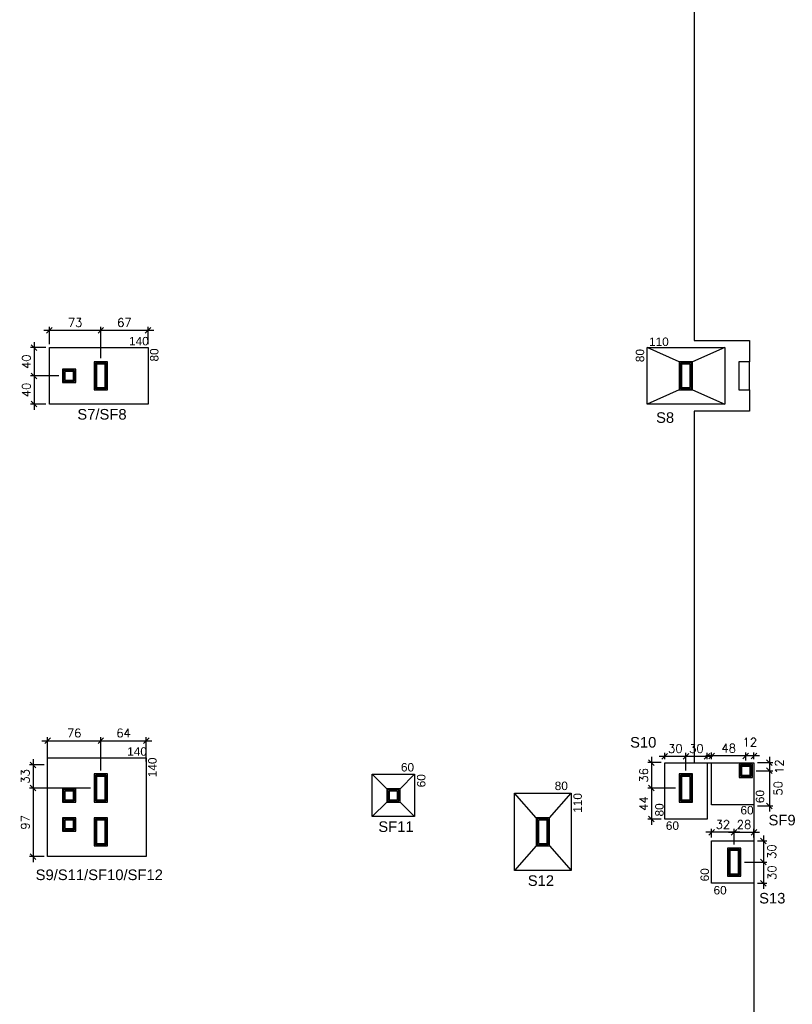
# Model space of a CAD drawing. Extents: x -5222 to 5932, y -4810 to 970.
# Tile 5 of 7: x -98 to 998, y -1999 to -603. Entities that reach past the tile are written whole.
import ezdxf

# ---------------------------------------------------------------- set-up
doc = ezdxf.new("R2010")
doc.units = 0
doc.header["$MEASUREMENT"] = 0
doc.layers.get('0').update_dxf_attribs({"linetype": 'CONTINUOUS'})
doc.layers.get('Defpoints').update_dxf_attribs({"linetype": 'CONTINUOUS'})
doc.layers.add('1', color=7, linetype='CONTINUOUS')
doc.styles.get("Standard").update_dxf_attribs({"font": 'ROMANS.SHX'})
doc.dimstyles.get("Standard").update_dxf_attribs({"dimtxt": 0.18, "dimasz": 0.18, "dimexe": 0.18, "dimexo": 0.0625, "dimgap": 0.09, "dimtad": 0, "dimtih": 1, "dimtoh": 1, "dimdec": 4, "dimzin": 0, "dimdsep": 46, "dimtxsty": 'Standard', "dimcen": 0.09, "dimadec": 0, "dimazin": 0, "dimtfac": 1, "dimtdec": 4, "dimtofl": 0, "dimtmove": 0, "dimatfit": 3, "dimfxl": 0, "dimtolj": 1, "dimtzin": 0, "dimarcsym": 0})

# ---------------------------------------------------------------- blocks, each defined once
blk = doc.blocks.new('_Oblique')
at = {"color": 0, "linetype": 'ByBlock', "lineweight": -2}
blk.add_line((-0.5, -0.5), (0.5, 0.5), dxfattribs=at)
blk = doc.blocks.new('*D4')
at = {"color": 0, "linetype": 'Continuous', "lineweight": -3}
blk.add_line((-66.7, -1625.6), (24.9, -1625.6), dxfattribs=at)
at = {"color": 0, "linetype": 'Continuous', "lineweight": -2}
for p, q in [((-58.7, -1654.8), (-58.7, -1620.6)), ((16.9, -1667.7), (16.9, -1620.6))]:
    blk.add_line(p, q, dxfattribs=at)
at = {"layer": 'Defpoints', "color": 0, "linetype": 'Continuous'}
for p in [(16.9, -1625.6), (-58.7, -1659.8), (16.9, -1672.7)]:
    blk.add_point(p, dxfattribs=at)
at = {"color": 0, "linetype": 'Continuous', "lineweight": -3, "xscale": 8, "yscale": 8, "zscale": 8, "rotation": 180}
blk.add_blockref('_Oblique', (-58.7, -1625.6), dxfattribs=at)
at = {"color": 0, "linetype": 'Continuous', "lineweight": -3, "xscale": 8, "yscale": 8, "zscale": 8}
blk.add_blockref('_Oblique', (16.9, -1625.6), dxfattribs=at)
at = {"color": 0, "linetype": 'Continuous', "insert": (-20.9, -1614.6), "char_height": 12, "attachment_point": 5}
blk.add_mtext('\\A1;76', dxfattribs=at)
blk = doc.blocks.new('*D5')
at = {"color": 0, "linetype": 'Continuous', "lineweight": -3}
blk.add_line((8.9, -1625.6), (89.3, -1625.6), dxfattribs=at)
at = {"color": 0, "linetype": 'Continuous', "lineweight": -2}
for p, q in [((16.9, -1667.7), (16.9, -1620.6)), ((81.3, -1654.8), (81.3, -1620.6))]:
    blk.add_line(p, q, dxfattribs=at)
at = {"layer": 'Defpoints', "color": 0, "linetype": 'Continuous'}
for p in [(81.3, -1625.6), (81.3, -1659.8), (16.9, -1672.7)]:
    blk.add_point(p, dxfattribs=at)
at = {"color": 0, "linetype": 'Continuous', "lineweight": -3, "xscale": 8, "yscale": 8, "zscale": 8, "rotation": 180}
blk.add_blockref('_Oblique', (16.9, -1625.6), dxfattribs=at)
at = {"color": 0, "linetype": 'Continuous', "lineweight": -3, "xscale": 8, "yscale": 8, "zscale": 8}
blk.add_blockref('_Oblique', (81.3, -1625.6), dxfattribs=at)
at = {"color": 0, "linetype": 'Continuous', "insert": (49.1, -1614.6), "char_height": 12, "attachment_point": 5}
blk.add_mtext('\\A1;64', dxfattribs=at)
blk = doc.blocks.new('*D6')
at = {"color": 0, "linetype": 'Continuous', "lineweight": -2}
for p, q in [((-63.7, -1659.8), (-84.3, -1659.8)), ((2.4, -1692.7), (-84.3, -1692.7))]:
    blk.add_line(p, q, dxfattribs=at)
at = {"color": 0, "linetype": 'Continuous', "lineweight": -3}
blk.add_line((-79.3, -1651.8), (-79.3, -1700.7), dxfattribs=at)
at = {"layer": 'Defpoints', "color": 0, "linetype": 'Continuous'}
for p in [(-58.7, -1659.8), (-79.3, -1692.7), (7.4, -1692.7)]:
    blk.add_point(p, dxfattribs=at)
at = {"color": 0, "linetype": 'Continuous', "lineweight": -3, "xscale": 8, "yscale": 8, "zscale": 8}
for p, rotation in [((-79.3, -1659.8), 90), ((-79.3, -1692.7), 270)]:
    blk.add_blockref('_Oblique', p, dxfattribs=dict(at, rotation=rotation))
at = {"color": 0, "linetype": 'Continuous', "insert": (-90.3, -1676.2), "char_height": 12, "attachment_point": 5, "rotation": 90}
blk.add_mtext('\\A1;33', dxfattribs=at)
blk = doc.blocks.new('*D7')
at = {"color": 0, "linetype": 'Continuous', "lineweight": -3}
blk.add_line((-79.3, -1684.7), (-79.3, -1797.8), dxfattribs=at)
at = {"color": 0, "linetype": 'Continuous', "lineweight": -2}
for p, q in [((2.4, -1692.7), (-84.3, -1692.7)), ((-63.7, -1789.8), (-84.3, -1789.8))]:
    blk.add_line(p, q, dxfattribs=at)
at = {"layer": 'Defpoints', "color": 0, "linetype": 'Continuous'}
for p in [(7.4, -1692.7), (-79.3, -1789.8), (-58.7, -1789.8)]:
    blk.add_point(p, dxfattribs=at)
at = {"color": 0, "linetype": 'Continuous', "lineweight": -3, "xscale": 8, "yscale": 8, "zscale": 8}
for p, rotation in [((-79.3, -1692.7), 90), ((-79.3, -1789.8), 270)]:
    blk.add_blockref('_Oblique', p, dxfattribs=dict(at, rotation=rotation))
at = {"color": 0, "linetype": 'Continuous', "insert": (-90.3, -1741.2), "char_height": 12, "attachment_point": 5, "rotation": 90}
blk.add_mtext('\\A1;97', dxfattribs=at)
blk = doc.blocks.new('*D10')
at = {"color": 0, "linetype": 'Continuous', "lineweight": -2}
for p, q in [((846.9, -1667.7), (846.9, -1642.7)), ((876.9, -1651.6), (876.9, -1642.7))]:
    blk.add_line(p, q, dxfattribs=at)
at = {"color": 0, "linetype": 'Continuous', "lineweight": -3}
blk.add_line((884.9, -1647.7), (838.9, -1647.7), dxfattribs=at)
at = {"layer": 'Defpoints', "color": 0, "linetype": 'Continuous'}
for p in [(846.9, -1647.7), (876.9, -1656.6), (846.9, -1672.7)]:
    blk.add_point(p, dxfattribs=at)
at = {"color": 0, "linetype": 'Continuous', "lineweight": -3, "xscale": 8, "yscale": 8, "zscale": 8, "rotation": 180}
blk.add_blockref('_Oblique', (846.9, -1647.7), dxfattribs=at)
at = {"color": 0, "linetype": 'Continuous', "lineweight": -3, "xscale": 8, "yscale": 8, "zscale": 8}
blk.add_blockref('_Oblique', (876.9, -1647.7), dxfattribs=at)
at = {"color": 0, "linetype": 'Continuous', "insert": (861.9, -1636.7), "char_height": 12, "attachment_point": 5}
blk.add_mtext('\\A1;30', dxfattribs=at)
blk = doc.blocks.new('*D11')
at = {"color": 0, "linetype": 'Continuous', "lineweight": -2}
for p, q in [((816.9, -1651.6), (816.9, -1642.7)), ((846.9, -1667.6), (846.9, -1642.7))]:
    blk.add_line(p, q, dxfattribs=at)
at = {"color": 0, "linetype": 'Continuous', "lineweight": -3}
blk.add_line((854.9, -1647.7), (808.9, -1647.7), dxfattribs=at)
at = {"layer": 'Defpoints', "color": 0, "linetype": 'Continuous'}
for p in [(816.9, -1647.7), (816.9, -1656.6), (846.9, -1672.6)]:
    blk.add_point(p, dxfattribs=at)
at = {"color": 0, "linetype": 'Continuous', "lineweight": -3, "xscale": 8, "yscale": 8, "zscale": 8, "rotation": 180}
blk.add_blockref('_Oblique', (816.9, -1647.7), dxfattribs=at)
at = {"color": 0, "linetype": 'Continuous', "lineweight": -3, "xscale": 8, "yscale": 8, "zscale": 8}
blk.add_blockref('_Oblique', (846.9, -1647.7), dxfattribs=at)
at = {"color": 0, "linetype": 'Continuous', "insert": (831.9, -1636.7), "char_height": 12, "attachment_point": 5}
blk.add_mtext('\\A1;30', dxfattribs=at)
blk = doc.blocks.new('*D12')
at = {"color": 0, "linetype": 'Continuous', "lineweight": -2}
for p, q in [((948.4, -1656.6), (970.4, -1656.6)), ((946.4, -1668.1), (970.4, -1668.1))]:
    blk.add_line(p, q, dxfattribs=at)
at = {"color": 0, "linetype": 'Continuous', "lineweight": -3}
blk.add_line((965.4, -1648.6), (965.4, -1676.1), dxfattribs=at)
at = {"layer": 'Defpoints', "color": 0, "linetype": 'Continuous'}
for p in [(943.4, -1656.6), (941.4, -1668.1), (965.4, -1668.1)]:
    blk.add_point(p, dxfattribs=at)
at = {"color": 0, "linetype": 'Continuous', "lineweight": -3, "xscale": 8, "yscale": 8, "zscale": 8}
for p, rotation in [((965.4, -1656.6), 90), ((965.4, -1668.1), 270)]:
    blk.add_blockref('_Oblique', p, dxfattribs=dict(at, rotation=rotation))
at = {"color": 0, "linetype": 'Continuous', "insert": (979.6, -1662.4), "char_height": 12, "attachment_point": 5, "rotation": 90}
blk.add_mtext('\\A1;12', dxfattribs=at)
blk = doc.blocks.new('*D13')
at = {"color": 0, "linetype": 'Continuous', "lineweight": -3}
blk.add_line((965.4, -1660.1), (965.4, -1726), dxfattribs=at)
at = {"color": 0, "linetype": 'Continuous', "lineweight": -2}
for p, q in [((946.5, -1668.1), (970.4, -1668.1)), ((948.4, -1718), (970.4, -1718))]:
    blk.add_line(p, q, dxfattribs=at)
at = {"layer": 'Defpoints', "color": 0, "linetype": 'Continuous'}
for p in [(941.5, -1668.1), (943.4, -1718), (965.4, -1718)]:
    blk.add_point(p, dxfattribs=at)
at = {"color": 0, "linetype": 'Continuous', "lineweight": -3, "xscale": 8, "yscale": 8, "zscale": 8}
for p, rotation in [((965.4, -1668.1), 90), ((965.4, -1718), 270)]:
    blk.add_blockref('_Oblique', p, dxfattribs=dict(at, rotation=rotation))
at = {"color": 0, "linetype": 'Continuous', "insert": (977.7, -1693.1), "char_height": 12, "attachment_point": 5, "rotation": 90}
blk.add_mtext('\\A1;50', dxfattribs=at)
blk = doc.blocks.new('*D14')
at = {"color": 0, "linetype": 'Continuous', "lineweight": -3}
blk.add_line((951.5, -1647.1), (923.9, -1647.1), dxfattribs=at)
at = {"color": 0, "linetype": 'Continuous', "lineweight": -2}
for p, q in [((931.9, -1653.6), (931.9, -1642.1)), ((943.5, -1651.6), (943.5, -1642.1))]:
    blk.add_line(p, q, dxfattribs=at)
at = {"layer": 'Defpoints', "color": 0, "linetype": 'Continuous'}
for p in [(931.9, -1647.1), (931.9, -1658.6), (943.5, -1656.6)]:
    blk.add_point(p, dxfattribs=at)
at = {"color": 0, "linetype": 'Continuous', "lineweight": -3, "xscale": 8, "yscale": 8, "zscale": 8, "rotation": 180}
blk.add_blockref('_Oblique', (931.9, -1647.1), dxfattribs=at)
at = {"color": 0, "linetype": 'Continuous', "lineweight": -3, "xscale": 8, "yscale": 8, "zscale": 8}
blk.add_blockref('_Oblique', (943.5, -1647.1), dxfattribs=at)
at = {"color": 0, "linetype": 'Continuous', "insert": (937.7, -1627.6), "char_height": 12, "attachment_point": 5}
blk.add_mtext('\\A1;12', dxfattribs=at)
blk = doc.blocks.new('*D15')
at = {"color": 0, "linetype": 'Continuous', "lineweight": -3}
blk.add_line((939.9, -1647.1), (875.4, -1647.1), dxfattribs=at)
at = {"color": 0, "linetype": 'Continuous', "lineweight": -2}
for p, q in [((883.4, -1651.6), (883.4, -1642.1)), ((931.9, -1653.6), (931.9, -1642.1))]:
    blk.add_line(p, q, dxfattribs=at)
at = {"layer": 'Defpoints', "color": 0, "linetype": 'Continuous'}
for p in [(883.4, -1647.1), (883.4, -1656.6), (931.9, -1658.6)]:
    blk.add_point(p, dxfattribs=at)
at = {"color": 0, "linetype": 'Continuous', "lineweight": -3, "xscale": 8, "yscale": 8, "zscale": 8, "rotation": 180}
blk.add_blockref('_Oblique', (883.4, -1647.1), dxfattribs=at)
at = {"color": 0, "linetype": 'Continuous', "lineweight": -3, "xscale": 8, "yscale": 8, "zscale": 8}
blk.add_blockref('_Oblique', (931.9, -1647.1), dxfattribs=at)
at = {"color": 0, "linetype": 'Continuous', "insert": (907.7, -1636.1), "char_height": 12, "attachment_point": 5}
blk.add_mtext('\\A1;48', dxfattribs=at)
blk = doc.blocks.new('*D16')
at = {"color": 0, "linetype": 'Continuous', "lineweight": -2}
for p, q in [((811.9, -1656.6), (793.1, -1656.6)), ((832.4, -1692.7), (793.1, -1692.7))]:
    blk.add_line(p, q, dxfattribs=at)
at = {"color": 0, "linetype": 'Continuous', "lineweight": -3}
blk.add_line((798.1, -1648.6), (798.1, -1700.7), dxfattribs=at)
at = {"layer": 'Defpoints', "color": 0, "linetype": 'Continuous'}
for p in [(816.9, -1656.6), (798.1, -1692.7), (837.4, -1692.7)]:
    blk.add_point(p, dxfattribs=at)
at = {"color": 0, "linetype": 'Continuous', "lineweight": -3, "xscale": 8, "yscale": 8, "zscale": 8}
for p, rotation in [((798.1, -1656.6), 90), ((798.1, -1692.7), 270)]:
    blk.add_blockref('_Oblique', p, dxfattribs=dict(at, rotation=rotation))
at = {"color": 0, "linetype": 'Continuous', "insert": (787.1, -1674.7), "char_height": 12, "attachment_point": 5, "rotation": 90}
blk.add_mtext('\\A1;36', dxfattribs=at)
blk = doc.blocks.new('*D17')
at = {"color": 0, "linetype": 'Continuous', "lineweight": -3}
blk.add_line((798.1, -1684.7), (798.1, -1744.6), dxfattribs=at)
at = {"color": 0, "linetype": 'Continuous', "lineweight": -2}
for p, q in [((832.4, -1692.7), (793.1, -1692.7)), ((811.9, -1736.6), (793.1, -1736.6))]:
    blk.add_line(p, q, dxfattribs=at)
at = {"layer": 'Defpoints', "color": 0, "linetype": 'Continuous'}
for p in [(837.4, -1692.7), (798.1, -1736.6), (816.9, -1736.6)]:
    blk.add_point(p, dxfattribs=at)
at = {"color": 0, "linetype": 'Continuous', "lineweight": -3, "xscale": 8, "yscale": 8, "zscale": 8}
for p, rotation in [((798.1, -1692.7), 90), ((798.1, -1736.6), 270)]:
    blk.add_blockref('_Oblique', p, dxfattribs=dict(at, rotation=rotation))
at = {"color": 0, "linetype": 'Continuous', "insert": (787.1, -1714.7), "char_height": 12, "attachment_point": 5, "rotation": 90}
blk.add_mtext('\\A1;44', dxfattribs=at)
blk = doc.blocks.new('*D18')
at = {"color": 0, "linetype": 'Continuous', "lineweight": -2}
for p, q in [((948.4, -1767.7), (962, -1767.7)), ((929.9, -1797.7), (962, -1797.7))]:
    blk.add_line(p, q, dxfattribs=at)
at = {"color": 0, "linetype": 'Continuous', "lineweight": -3}
blk.add_line((957, -1759.7), (957, -1805.7), dxfattribs=at)
at = {"layer": 'Defpoints', "color": 0, "linetype": 'Continuous'}
for p in [(943.4, -1767.7), (924.9, -1797.7), (957, -1797.7)]:
    blk.add_point(p, dxfattribs=at)
at = {"color": 0, "linetype": 'Continuous', "lineweight": -3, "xscale": 8, "yscale": 8, "zscale": 8}
for p, rotation in [((957, -1767.7), 90), ((957, -1797.7), 270)]:
    blk.add_blockref('_Oblique', p, dxfattribs=dict(at, rotation=rotation))
at = {"color": 0, "linetype": 'Continuous', "insert": (968.8, -1782.7), "char_height": 12, "attachment_point": 5, "rotation": 90}
blk.add_mtext('\\A1;30', dxfattribs=at)
blk = doc.blocks.new('*D19')
at = {"color": 0, "linetype": 'Continuous', "lineweight": -2}
for p, q in [((930, -1797.7), (962, -1797.7)), ((948.4, -1827.7), (962, -1827.7))]:
    blk.add_line(p, q, dxfattribs=at)
at = {"color": 0, "linetype": 'Continuous', "lineweight": -3}
blk.add_line((957, -1789.7), (957, -1835.7), dxfattribs=at)
at = {"layer": 'Defpoints', "color": 0, "linetype": 'Continuous'}
for p in [(925, -1797.7), (943.4, -1827.7), (957, -1827.7)]:
    blk.add_point(p, dxfattribs=at)
at = {"color": 0, "linetype": 'Continuous', "lineweight": -3, "xscale": 8, "yscale": 8, "zscale": 8}
for p, rotation in [((957, -1797.7), 90), ((957, -1827.7), 270)]:
    blk.add_blockref('_Oblique', p, dxfattribs=dict(at, rotation=rotation))
at = {"color": 0, "linetype": 'Continuous', "insert": (969, -1812.7), "char_height": 12, "attachment_point": 5, "rotation": 90}
blk.add_mtext('\\A1;30', dxfattribs=at)
blk = doc.blocks.new('*D20')
at = {"color": 0, "linetype": 'Continuous', "lineweight": -3}
blk.add_line((907.4, -1755.3), (951.4, -1755.3), dxfattribs=at)
at = {"color": 0, "linetype": 'Continuous', "lineweight": -2}
for p, q in [((915.4, -1772.7), (915.4, -1750.3)), ((943.4, -1762.7), (943.4, -1750.3))]:
    blk.add_line(p, q, dxfattribs=at)
at = {"layer": 'Defpoints', "color": 0, "linetype": 'Continuous'}
for p in [(943.4, -1755.3), (943.4, -1767.7), (915.4, -1777.7)]:
    blk.add_point(p, dxfattribs=at)
at = {"color": 0, "linetype": 'Continuous', "lineweight": -3, "xscale": 8, "yscale": 8, "zscale": 8, "rotation": 180}
blk.add_blockref('_Oblique', (915.4, -1755.3), dxfattribs=at)
at = {"color": 0, "linetype": 'Continuous', "lineweight": -3, "xscale": 8, "yscale": 8, "zscale": 8}
blk.add_blockref('_Oblique', (943.4, -1755.3), dxfattribs=at)
at = {"color": 0, "linetype": 'Continuous', "insert": (929.4, -1744.4), "char_height": 12, "attachment_point": 5}
blk.add_mtext('\\A1;28', dxfattribs=at)
blk = doc.blocks.new('*D21')
at = {"color": 0, "linetype": 'Continuous', "lineweight": -3}
blk.add_line((923.4, -1755.3), (875.4, -1755.3), dxfattribs=at)
at = {"color": 0, "linetype": 'Continuous', "lineweight": -2}
for p, q in [((883.4, -1762.7), (883.4, -1750.3)), ((915.4, -1772.6), (915.4, -1750.3))]:
    blk.add_line(p, q, dxfattribs=at)
at = {"layer": 'Defpoints', "color": 0, "linetype": 'Continuous'}
for p in [(883.4, -1755.3), (883.4, -1767.7), (915.4, -1777.6)]:
    blk.add_point(p, dxfattribs=at)
at = {"color": 0, "linetype": 'Continuous', "lineweight": -3, "xscale": 8, "yscale": 8, "zscale": 8, "rotation": 180}
blk.add_blockref('_Oblique', (883.4, -1755.3), dxfattribs=at)
at = {"color": 0, "linetype": 'Continuous', "lineweight": -3, "xscale": 8, "yscale": 8, "zscale": 8}
blk.add_blockref('_Oblique', (915.4, -1755.3), dxfattribs=at)
at = {"color": 0, "linetype": 'Continuous', "insert": (899.4, -1744.3), "char_height": 12, "attachment_point": 5}
blk.add_mtext('\\A1;32', dxfattribs=at)
blk = doc.blocks.new('*D45')
at = {"color": 0, "linetype": 'Continuous', "lineweight": -3}
blk.add_line((-64.1, -1043.6), (24.9, -1043.6), dxfattribs=at)
at = {"color": 0, "linetype": 'Continuous', "lineweight": -2}
for p, q in [((-56.1, -1063.2), (-56.1, -1038.6)), ((16.9, -1083.2), (16.9, -1038.6))]:
    blk.add_line(p, q, dxfattribs=at)
at = {"layer": 'Defpoints', "color": 0, "linetype": 'Continuous'}
for p in [(16.9, -1043.6), (-56.1, -1068.2), (16.9, -1088.2)]:
    blk.add_point(p, dxfattribs=at)
at = {"color": 0, "linetype": 'Continuous', "lineweight": -3, "xscale": 8, "yscale": 8, "zscale": 8, "rotation": 180}
blk.add_blockref('_Oblique', (-56.1, -1043.6), dxfattribs=at)
at = {"color": 0, "linetype": 'Continuous', "lineweight": -3, "xscale": 8, "yscale": 8, "zscale": 8}
blk.add_blockref('_Oblique', (16.9, -1043.6), dxfattribs=at)
at = {"color": 0, "linetype": 'Continuous', "insert": (-19.6, -1032.6), "char_height": 12, "attachment_point": 5}
blk.add_mtext('\\A1;73', dxfattribs=at)
blk = doc.blocks.new('*D46')
at = {"color": 0, "linetype": 'Continuous', "lineweight": -3}
blk.add_line((8.9, -1043.6), (91.9, -1043.6), dxfattribs=at)
at = {"color": 0, "linetype": 'Continuous', "lineweight": -2}
for p, q in [((16.9, -1083.2), (16.9, -1038.6)), ((83.9, -1063.2), (83.9, -1038.6))]:
    blk.add_line(p, q, dxfattribs=at)
at = {"layer": 'Defpoints', "color": 0, "linetype": 'Continuous'}
for p in [(83.9, -1043.6), (83.9, -1068.2), (16.9, -1088.2)]:
    blk.add_point(p, dxfattribs=at)
at = {"color": 0, "linetype": 'Continuous', "lineweight": -3, "xscale": 8, "yscale": 8, "zscale": 8, "rotation": 180}
blk.add_blockref('_Oblique', (16.9, -1043.6), dxfattribs=at)
at = {"color": 0, "linetype": 'Continuous', "lineweight": -3, "xscale": 8, "yscale": 8, "zscale": 8}
blk.add_blockref('_Oblique', (83.9, -1043.6), dxfattribs=at)
at = {"color": 0, "linetype": 'Continuous', "insert": (50.4, -1032.6), "char_height": 12, "attachment_point": 5}
blk.add_mtext('\\A1;67', dxfattribs=at)
blk = doc.blocks.new('*D51')
at = {"color": 0, "linetype": 'Continuous', "lineweight": -3}
blk.add_line((-77.8, -1060.2), (-77.8, -1116.2), dxfattribs=at)
at = {"color": 0, "linetype": 'Continuous', "lineweight": -2}
for p, q in [((-61.1, -1068.2), (-82.8, -1068.2)), ((-42.6, -1108.2), (-82.8, -1108.2))]:
    blk.add_line(p, q, dxfattribs=at)
at = {"layer": 'Defpoints', "color": 0, "linetype": 'Continuous'}
for p in [(-56.1, -1068.2), (-77.8, -1108.2), (-37.6, -1108.2)]:
    blk.add_point(p, dxfattribs=at)
at = {"color": 0, "linetype": 'Continuous', "lineweight": -3, "xscale": 8, "yscale": 8, "zscale": 8}
for p, rotation in [((-77.8, -1068.2), 90), ((-77.8, -1108.2), 270)]:
    blk.add_blockref('_Oblique', p, dxfattribs=dict(at, rotation=rotation))
at = {"color": 0, "linetype": 'Continuous', "insert": (-88.8, -1088.2), "char_height": 12, "attachment_point": 5, "rotation": 90}
blk.add_mtext('\\A1;40', dxfattribs=at)
blk = doc.blocks.new('*D52')
at = {"color": 0, "linetype": 'Continuous', "lineweight": -3}
blk.add_line((-77.8, -1100.2), (-77.8, -1156.2), dxfattribs=at)
at = {"color": 0, "linetype": 'Continuous', "lineweight": -2}
for p, q in [((-42.6, -1108.2), (-82.8, -1108.2)), ((-61.1, -1148.2), (-82.8, -1148.2))]:
    blk.add_line(p, q, dxfattribs=at)
at = {"layer": 'Defpoints', "color": 0, "linetype": 'Continuous'}
for p in [(-37.6, -1108.2), (-77.8, -1148.2), (-56.1, -1148.2)]:
    blk.add_point(p, dxfattribs=at)
at = {"color": 0, "linetype": 'Continuous', "lineweight": -3, "xscale": 8, "yscale": 8, "zscale": 8}
for p, rotation in [((-77.8, -1108.2), 90), ((-77.8, -1148.2), 270)]:
    blk.add_blockref('_Oblique', p, dxfattribs=dict(at, rotation=rotation))
at = {"color": 0, "linetype": 'Continuous', "insert": (-88.8, -1128.2), "char_height": 12, "attachment_point": 5, "rotation": 90}
blk.add_mtext('\\A1;40', dxfattribs=at)

msp = doc.modelspace()

# ---------------------------------------------------------------- linework, layer by layer
at = {"linetype": 'Continuous'}
for p, q in [((837.4455, -1088.1545), (791.9456, -1068.1545)), ((901.9456, -1068.1545), (856.4456, -1088.1545)), ((837.4455, -1128.1545), (791.9456, -1148.1545)), ((856.4456, -1128.1545), (901.9456, -1148.1545)), ((422.4455, -1693.6452), (401.9456, -1673.1452)), ((441.4456, -1693.6452), (461.9456, -1673.1452)), ((634.4455, -1734.6534), (603.9455, -1699.6535)), ((653.4455, -1734.6534), (683.9455, -1699.6535)), ((422.4455, -1712.6452), (401.9456, -1733.1452)), ((441.4456, -1712.6452), (461.9456, -1733.1452)), ((634.4455, -1774.6535), (603.9455, -1809.6535)), ((653.4455, -1774.6535), (683.9455, -1809.6535))]:
    msp.add_line(p, q, dxfattribs=at)
for points in [[(-56.0551, -1068.217), (83.9449, -1068.217), (83.9449, -1148.217), (-56.0551, -1148.217)], [(901.9456, -1068.1545), (901.9456, -1148.1545), (791.9456, -1148.1545), (791.9456, -1068.1545)], [(-58.6851, -1649.8149), (81.3149, -1649.8149), (81.3149, -1789.8149), (-58.6851, -1789.8149)], [(816.9455, -1656.6468), (876.9455, -1656.6468), (876.9455, -1736.6468), (816.9455, -1736.6468)], [(883.4455, -1656.6468), (943.4455, -1656.6468), (943.4455, -1716.6468), (883.4455, -1716.6468)], [(401.9456, -1673.1452), (461.9456, -1673.1452), (461.9456, -1733.1452), (401.9456, -1733.1452)], [(603.9455, -1699.6535), (683.9455, -1699.6535), (683.9455, -1809.6535), (603.9455, -1809.6535)], [(883.4455, -1767.6549), (943.4455, -1767.6549), (943.4455, -1827.6549), (883.4455, -1827.6549)]]:
    msp.add_lwpolyline(points, close=True, dxfattribs=at)
at = {"layer": '1', "linetype": 'Continuous'}
for p, q in [((858.4455, -558.1461), (858.4455, -1058.1464)), ((858.4455, -1058.1464), (936.9456, -1058.1464)), ((936.9456, -1058.1464), (936.9456, -1088.1464)), ((921.9456, -1088.1464), (921.9456, -1128.1465)), ((936.9456, -1088.1464), (921.9456, -1088.1464)), ((936.9456, -1128.1465), (936.9456, -1088.1464)), ((921.9456, -1128.1465), (936.9456, -1128.1465)), ((936.9456, -1128.1465), (936.9456, -1158.1465)), ((936.9456, -1158.1465), (858.4455, -1158.1465)), ((858.4455, -1158.1465), (858.4455, -1656.6468)), ((858.4455, -1656.6468), (943.4455, -1656.6468)), ((943.4455, -1656.6468), (943.4455, -2292.1553)), ((941.2719, -1677.6468), (941.4455, -1677.4732)), ((-18.6322, -1712.6547), (-18.5551, -1712.5775))]:
    msp.add_line(p, q, dxfattribs=at)
for points in [[(7.445, -1128.1545), (26.4449, -1128.1545), (26.4449, -1088.1545), (7.445, -1088.1545), (7.445, -1128.1545)], [(837.4455, -1128.1545), (856.4456, -1128.1545), (856.4456, -1088.1545), (837.4455, -1088.1545), (837.4455, -1128.1545)], [(-37.5551, -1117.6545), (-18.5551, -1117.6545), (-18.5551, -1098.6545), (-37.5551, -1098.6545), (-37.5551, -1117.6545)], [(-35.8301, -1115.9295), (-20.2801, -1115.9295), (-20.2801, -1100.3795), (-35.8301, -1100.3795), (-35.8301, -1115.9295)], [(-34.1051, -1114.2045), (-22.0051, -1114.2045), (-22.0051, -1102.1045), (-34.1051, -1102.1045), (-34.1051, -1114.2045)], [(9.17, -1126.4295), (24.7199, -1126.4295), (24.7199, -1089.8795), (9.17, -1089.8795), (9.17, -1126.4295)], [(10.895, -1124.7045), (22.9949, -1124.7045), (22.9949, -1091.6045), (10.895, -1091.6045), (10.895, -1124.7045)], [(839.1705, -1126.4295), (854.7206, -1126.4295), (854.7206, -1089.8795), (839.1705, -1089.8795), (839.1705, -1126.4295)], [(840.8955, -1124.7045), (852.9956, -1124.7045), (852.9956, -1091.6045), (840.8955, -1091.6045), (840.8955, -1124.7045)], [(922.4455, -1677.6468), (941.4455, -1677.6468), (941.4455, -1658.6468), (922.4455, -1658.6468), (922.4455, -1677.6468)], [(924.1705, -1675.9218), (939.7205, -1675.9218), (939.7205, -1660.3718), (924.1705, -1660.3718), (924.1705, -1675.9218)], [(7.445, -1712.6547), (26.4449, -1712.6547), (26.4449, -1672.6546), (7.445, -1672.6546), (7.445, -1712.6547)], [(9.17, -1710.9297), (24.7199, -1710.9297), (24.7199, -1674.3796), (9.17, -1674.3796), (9.17, -1710.9297)], [(837.4455, -1712.6547), (856.4456, -1712.6547), (856.4456, -1672.6546), (837.4455, -1672.6546), (837.4455, -1712.6547)], [(839.1705, -1710.9297), (854.7206, -1710.9297), (854.7206, -1674.3796), (839.1705, -1674.3796), (839.1705, -1710.9297)], [(925.8955, -1674.1968), (937.9955, -1674.1968), (937.9955, -1662.0968), (925.8955, -1662.0968), (925.8955, -1674.1968)], [(10.895, -1709.2047), (22.9949, -1709.2047), (22.9949, -1676.1046), (10.895, -1676.1046), (10.895, -1709.2047)], [(840.8955, -1709.2047), (852.9956, -1709.2047), (852.9956, -1676.1046), (840.8955, -1676.1046), (840.8955, -1709.2047)], [(-37.5551, -1712.6547), (-18.5551, -1712.6547), (-18.5551, -1693.6547), (-37.5551, -1693.6547), (-37.5551, -1712.6547)], [(-35.8301, -1710.9297), (-20.2801, -1710.9297), (-20.2801, -1695.3797), (-35.8301, -1695.3797), (-35.8301, -1710.9297)], [(-34.1051, -1709.2047), (-22.0051, -1709.2047), (-22.0051, -1697.1047), (-34.1051, -1697.1047), (-34.1051, -1709.2047)], [(422.4455, -1712.6451), (441.4456, -1712.6451), (441.4456, -1693.6452), (422.4455, -1693.6452), (422.4455, -1712.6451)], [(424.1705, -1710.9201), (439.7206, -1710.9201), (439.7206, -1695.3702), (424.1705, -1695.3702), (424.1705, -1710.9201)], [(425.8955, -1709.1951), (437.9956, -1709.1951), (437.9956, -1697.0952), (425.8955, -1697.0952), (425.8955, -1709.1951)], [(-37.5551, -1753.6549), (-18.5551, -1753.6549), (-18.5551, -1734.6549), (-37.5551, -1734.6549), (-37.5551, -1753.6549)], [(-35.8301, -1751.9299), (-20.2801, -1751.9299), (-20.2801, -1736.3799), (-35.8301, -1736.3799), (-35.8301, -1751.9299)], [(-34.1051, -1750.2049), (-22.0051, -1750.2049), (-22.0051, -1738.1049), (-34.1051, -1738.1049), (-34.1051, -1750.2049)], [(7.445, -1774.6549), (26.4449, -1774.6549), (26.4449, -1734.6549), (7.445, -1734.6549), (7.445, -1774.6549)], [(9.17, -1772.9299), (24.7199, -1772.9299), (24.7199, -1736.3799), (9.17, -1736.3799), (9.17, -1772.9299)], [(10.895, -1771.2049), (22.9949, -1771.2049), (22.9949, -1738.1049), (10.895, -1738.1049), (10.895, -1771.2049)], [(634.4455, -1774.6549), (653.4455, -1774.6549), (653.4455, -1734.6549), (634.4455, -1734.6549), (634.4455, -1774.6549)], [(636.1705, -1772.9299), (651.7205, -1772.9299), (651.7205, -1736.3799), (636.1705, -1736.3799), (636.1705, -1772.9299)], [(637.8955, -1771.2049), (649.9955, -1771.2049), (649.9955, -1738.1049), (637.8955, -1738.1049), (637.8955, -1771.2049)], [(905.9455, -1817.6549), (924.9455, -1817.6549), (924.9455, -1777.6549), (905.9455, -1777.6549), (905.9455, -1817.6549)], [(907.6705, -1815.9299), (923.2205, -1815.9299), (923.2205, -1779.3799), (907.6705, -1779.3799), (907.6705, -1815.9299)], [(909.3955, -1814.2049), (921.4955, -1814.2049), (921.4955, -1781.1049), (909.3955, -1781.1049), (909.3955, -1814.2049)]]:
    msp.add_lwpolyline(points, dxfattribs=at)

# ---------------------------------------------------------------- texts
at = {"linetype": 'Continuous', "attachment_point": 1}
for s, insert, char_height in [('{\\f@Arial Unicode MS|b0|i0|c0|p34;140}', (56.9488, -1052.9816), 12), ('{\\f@Arial Unicode MS|b0|i0|c0|p34;110}', (794.6533, -1053.8715), 12), ('{\\f@Arial Unicode MS|b0|i0|c0|p34;S7/SF8}', (-16.4156, -1155.1621), 15), ('{\\f@Arial Unicode MS|b0|i0|c0|p34;S8}', (804.6463, -1159.8135), 15), ('{\\f@Arial Unicode MS|b0|i0|c0|p34;S10}', (767.777, -1620.2802), 15), ('{\\f@Arial Unicode MS|b0|i0|c0|p34;140}', (54.3188, -1634.7877), 12), ('{\\f@Arial Unicode MS|b0|i0|c0|p34;60}', (442.659, -1657.1567), 12), ('{\\f@Arial Unicode MS|b0|i0|c0|p34;80}', (660.8261, -1683.4951), 12), ('{\\f@Arial Unicode MS|b0|i0|c0|p34;60}', (924.3759, -1718.0135), 12), ('{\\f@Arial Unicode MS|b0|i0|c0|p34;SF9}', (964.1756, -1730.5479), 15), ('{\\f@Arial Unicode MS|b0|i0|c0|p34;SF11}', (410.6123, -1739.8365), 15), ('{\\f@Arial Unicode MS|b0|i0|c0|p34;60}', (818.5257, -1739.9067), 12), ('{\\f@Arial Unicode MS|b0|i0|c0|p34;S9/S11/SF10/SF12}', (-75.5497, -1808.1123), 15), ('{\\f@Arial Unicode MS|b0|i0|c0|p34;S12}', (622.6122, -1816.3447), 15), ('{\\f@Arial Unicode MS|b0|i0|c0|p34;60}', (886.1562, -1831.5099), 12), ('{\\f@Arial Unicode MS|b0|i0|c0|p34;S13}', (950.8682, -1841.2882), 15)]:
    msp.add_mtext_dynamic_manual_height_columns(s, width=94.048594, gutter_width=1, heights=[0], dxfattribs=dict(at, insert=insert, char_height=char_height))
at = {"linetype": 'Continuous', "char_height": 12, "attachment_point": 1, "rotation": 90}
for s, insert in [('{\\f@Arial Unicode MS|b0|i0|c0|p34;80}', (86.6892, -1087.8742)), ('\\pt0;{\\f@Arial Unicode MS|b0|i0|c0|p34;80}', (775.8101, -1088.7641)), ('\\pt0;{\\f@Arial Unicode MS|b0|i0|c0|p34;140}', (84.0592, -1677.2571)), ('{\\f@Arial Unicode MS|b0|i0|c0|p34;60}', (465.4384, -1691.5957)), ('{\\f@Arial Unicode MS|b0|i0|c0|p34;110}', (687.359, -1727.7275)), ('\\pt0;{\\f@Arial Unicode MS|b0|i0|c0|p34;60}', (946.0464, -1714.0148)), ('\\pt0;{\\f@Arial Unicode MS|b0|i0|c0|p34;80}', (803.3312, -1732.9261)), ('\\pt0;{\\f@Arial Unicode MS|b0|i0|c0|p34;60}', (867.6848, -1824.9512))]:
    msp.add_mtext_dynamic_manual_height_columns(s, width=94.048594, gutter_width=1, heights=[0], dxfattribs=dict(at, insert=insert))

# ---------------------------------------------------------------- dimensions: what is measured, and where the dimension line sits
at = {"color": 3, "linetype": 'Continuous'}
for base, p1, p2, picture, middle in [((16.945, -1043.6029), (-56.0551, -1068.217), (16.945, -1088.217), '*D45', (-19.5551, -1032.6029)), ((83.9449, -1043.6029), (16.945, -1088.1545), (83.9449, -1068.217), '*D46', (50.4449, -1032.6029)), ((16.945, -1625.5833), (-58.6851, -1659.8149), (16.945, -1672.6546), '*D4', (-20.8701, -1614.5833)), ((81.3149, -1625.5833), (16.945, -1672.6546), (81.3149, -1659.8149), '*D5', (49.1299, -1614.5833)), ((816.9455, -1647.7186), (846.9455, -1672.5921), (816.9455, -1656.6468), '*D11', (831.9455, -1636.7186)), ((846.9455, -1647.7186), (876.9455, -1656.6468), (846.9455, -1672.6546), '*D10', (861.9455, -1636.7186)), ((883.44555, -1647.13912), (931.94553, -1658.64681), (883.44555, -1656.64679), '*D15', (907.69554, -1636.13912)), ((931.9455, -1647.1391), (943.508, -1656.6468), (931.9455, -1658.6468), '*D14', (937.7268, -1627.6391)), ((883.4455, -1755.3102), (915.4455, -1777.5924), (883.4455, -1767.6549), '*D21', (899.4455, -1744.3102))]:
    dim = msp.add_linear_dim(base=base, p1=p1, p2=p2, dimstyle='Standard', override={"dimtxt": 12, "dimasz": 8, "dimexe": 5, "dimexo": 5, "dimgap": 5, "dimtad": 3, "dimtih": 0, "dimdec": 0, "dimblk1": 'Oblique', "dimblk2": 'Oblique', "dimsah": 1, "dimdle": 8, "dimtmove": 2, "dimlwd": 65533}, dxfattribs=at)
    dim.commit()
    dim.dimension.update_dxf_attribs({"geometry": picture, "text_midpoint": middle})
for base, p1, p2, picture, middle in [((-77.7735, -1108.217), (-56.0551, -1068.217), (-37.5551, -1108.217), '*D51', (-88.7735, -1088.217)), ((-77.7735, -1148.217), (-37.6176, -1108.217), (-56.0551, -1148.217), '*D52', (-88.7735, -1128.217)), ((-79.3356, -1692.6547), (-58.6851, -1659.8149), (7.445, -1692.6547), '*D6', (-90.3356, -1676.2348)), ((798.1154, -1692.6547), (816.9455, -1656.6468), (837.4455, -1692.6547), '*D16', (787.1154, -1674.6507)), ((-79.3356, -1789.8149), (7.445, -1692.6547), (-58.6851, -1789.8149), '*D7', (-90.3356, -1741.2348)), ((798.1154, -1736.6468), (837.383, -1692.6547), (816.9455, -1736.6468), '*D17', (787.1154, -1714.6507))]:
    dim = msp.add_linear_dim(base=base, p1=p1, p2=p2, angle=90, dimstyle='Standard', override={"dimtxt": 12, "dimasz": 8, "dimexe": 5, "dimexo": 5, "dimgap": 5, "dimtad": 3, "dimtih": 0, "dimdec": 0, "dimblk1": 'Oblique', "dimblk2": 'Oblique', "dimsah": 1, "dimdle": 8, "dimtmove": 2, "dimlwd": 65533}, dxfattribs=at)
    dim.commit()
    dim.dimension.update_dxf_attribs({"geometry": picture, "text_midpoint": middle})
for base, p1, p2, picture, middle in [((965.38763, -1668.1468), (943.44555, -1656.64679), (941.44552, -1668.1468), '*D12', (979.64281, -1662.3968)), ((965.3876, -1718.0135), (941.508, -1668.1468), (943.4455, -1718.0135), '*D13', (977.7282, -1693.0802)), ((956.9528, -1797.6549), (943.4455, -1767.6549), (924.9455, -1797.6549), '*D18', (968.7604, -1782.6549)), ((956.9528, -1827.6549), (925.008, -1797.6549), (943.4455, -1827.6549), '*D19', (969.0051, -1812.6549))]:
    dim = msp.add_linear_dim(base=base, p1=p1, p2=p2, angle=90, dimstyle='Standard', override={"dimtxt": 12, "dimasz": 8, "dimexe": 5, "dimexo": 5, "dimgap": 5, "dimtad": 3, "dimtih": 0, "dimdec": 0, "dimblk1": 'Oblique', "dimblk2": 'Oblique', "dimsah": 1, "dimdle": 8, "dimtmove": 2, "dimlwd": 65533}, dxfattribs=at)
    dim.commit()
    dim.dimension.update_dxf_attribs({"geometry": picture, "text_midpoint": middle, "dimtype": 160})
dim = msp.add_linear_dim(base=(943.4455, -1755.3102), p1=(915.4455, -1777.6549), p2=(943.4455, -1767.6549), dimstyle='Standard', override={"dimtxt": 12, "dimasz": 8, "dimexe": 5, "dimexo": 5, "dimgap": 5, "dimtad": 3, "dimtih": 0, "dimdec": 0, "dimblk1": 'Oblique', "dimblk2": 'Oblique', "dimsah": 1, "dimdle": 8, "dimtmove": 2, "dimlwd": 65533}, dxfattribs=at)
dim.commit()
dim.dimension.update_dxf_attribs({"geometry": '*D20', "text_midpoint": (929.4455, -1744.4325), "dimtype": 160})

doc.saveas('drawing.dxf')
